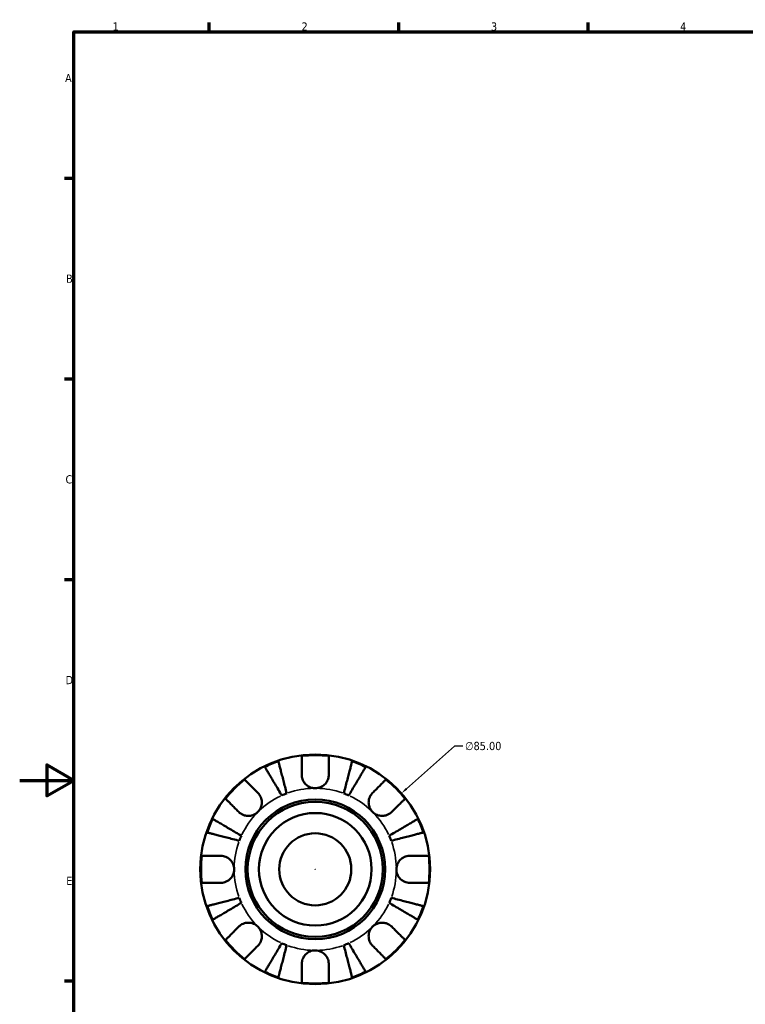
# Model space of a CAD drawing. Header units: millimetres. Extents: x 0 to 905, y -151 to 594.
# Tile 4 of 9: x 0 to 268, y 214 to 578. Entities that reach past the tile are written whole.
import ezdxf

# ---------------------------------------------------------------- set-up
doc = ezdxf.new("R2010")
doc.units = ezdxf.units.MM
for name, color, linetype, lineweight in [('Border (ANSI)', 7, 'Continuous', 70), ('Dimension (ANSI)', 7, 'Continuous', 25), ('Visible (ANSI)', 7, 'Continuous', 50), ('Visible Narrow (ANSI)', 7, 'Continuous', 35)]:
    doc.layers.add(name, color=color, linetype=linetype, lineweight=lineweight)
doc.styles.add('Note Text (ANSI)', font='tahoma.ttf')
doc.dimstyles.new('Default - mm (ANSI)', dxfattribs={"dimtxt": 3.048, "dimasz": 2.5, "dimexe": 3.175, "dimexo": 1.6002, "dimgap": 0.8, "dimtad": 0, "dimtoh": 1, "dimrnd": 1e-08, "dimzin": 4, "dimdsep": 46, "dimtxsty": 'Note Text (ANSI)', "dimcen": 0.09, "dimdle": 10, "dimclrd": 256, "dimclre": 256, "dimclrt": 256, "dimadec": 1, "dimazin": 1, "dimtfac": 1, "dimtofl": 0, "dimtmove": 0, "dimatfit": 3, "dimfxl": 1, "dimtolj": 1, "dimtzin": 4, "dimlwd": -1, "dimlwe": -1, "dimarcsym": 0})

# ---------------------------------------------------------------- blocks, each defined once
blk = doc.blocks.new('Borders Default Border')
at = {"layer": 'Border (ANSI)'}
for p, q in [((70.08, 574), (70.08, 577.45)), ((140.17, 574), (140.17, 577.45)), ((210.25, 574), (210.25, 577.45)), ((20, 519.75), (16.55, 519.75)), ((20, 445.5), (16.55, 445.5)), ((20, 371.25), (16.55, 371.25)), ((20, 222.75), (16.55, 222.75))]:
    blk.add_line(p, q, dxfattribs=at)
at = {"layer": 'Border (ANSI)', "flags": 128}
for points in [[(20, 20), (20, 574), (821, 574), (821, 20), (20, 20)], [(0, 297), (20, 297), (10, 302.77), (10, 291.23), (20, 297)]]:
    blk.add_lwpolyline(points, dxfattribs=at)
at = {"layer": 'Border (ANSI)', "color": 230, "true_color": 0xff0080, "char_height": 3.05, "attachment_point": 7, "style": 'Note Text (ANSI)'}
for s, insert in [('1', (34.35, 574.4)), ('2', (104.2, 574.4)), ('3', (174.26, 574.34)), ('4', (244.23, 574.4)), ('A', (16.78, 555.35)), ('B', (17.15, 481.1)), ('C', (16.95, 406.8)), ('D', (16.96, 332.6)), ('E', (17.21, 258.35))]:
    blk.add_mtext(s, dxfattribs=dict(at, insert=insert))
blk = doc.blocks.new('*D12')
at = {"layer": 'Defpoints', "color": 0, "transparency": 16777216}
for p in [(141.15, 292.23), (77.43, 235.96)]:
    blk.add_point(p, dxfattribs=at)
at = {"layer": 'Dimension (ANSI)', "transparency": 16777216}
for p, q in [((160.84, 309.62), (143.02, 293.88)), ((163.9, 309.62), (160.84, 309.62)), ((109.2, 264.1), (109.38, 264.1)), ((109.29, 264.01), (109.29, 264.19))]:
    blk.add_line(p, q, dxfattribs=at)
blk.add_solid([(142.75, 294.19), (143.3, 293.57), (141.15, 292.23)], dxfattribs=at)
at = {"layer": 'Dimension (ANSI)', "color": 230, "true_color": 0xff0080, "transparency": 16777216, "insert": (164.7, 311.26), "char_height": 3.048, "attachment_point": 1, "style": 'Note Text (ANSI)'}
blk.add_mtext('\\A1;∅85.00', dxfattribs=at)

msp = doc.modelspace()

# ---------------------------------------------------------------- linework, layer by layer
at = {"layer": 'Visible (ANSI)'}
for radius in [42.5, 25.85, 25, 20.833, 13.333]:
    msp.add_circle((109.29, 264.096), radius, dxfattribs=at)
for radius, start, end in [(42.247, 83.20309, 96.79691), (42.247, 108.82033, 116.17967), (42.247, 63.82033, 71.17967), (42.247, 128.20309, 141.79691), (42.247, 38.20309, 51.79691), (30, 110.58979, 114.41021), (30, 65.58979, 69.41021), (42.247, 153.82033, 161.17967), (42.247, 18.82033, 26.17967), (30, 155.58979, 159.41021), (30, 20.58979, 24.41021), (42.247, 173.20309, 186.79691), (42.247, 353.20309, 6.79691), (30, 200.58979, 204.41021), (30, 335.58979, 339.41021), (42.247, 198.82033, 206.17967), (42.247, 333.82033, 341.17967), (42.247, 218.20309, 231.79691), (42.247, 308.20309, 321.79691), (30, 245.58979, 249.41021), (30, 290.58979, 294.41021), (42.247, 243.82033, 251.17967), (42.247, 288.82033, 296.17967), (42.247, 263.20309, 276.79691)]:
    msp.add_arc((109.29, 264.096), radius, start, end, dxfattribs=at)
for points, knots in [([(104.29, 299.096), (104.29, 299.641), (104.29, 300.193), (104.29, 301.423), (104.29, 302.079), (104.29, 303.176), (104.29, 303.72), (104.29, 304.658), (104.29, 305.052), (104.29, 305.636), (104.29, 305.882), (104.29, 306.047)], [6.1350469, 6.1350469, 6.1350469, 6.1350469, 6.3084728, 6.3084728, 6.5414503, 6.5414503, 6.7730229, 6.7730229, 7.0045956, 7.0045956, 7.2289364, 7.2289364, 7.2289364, 7.2289364]), ([(114.29, 306.047), (114.29, 305.882), (114.29, 305.636), (114.29, 305.052), (114.29, 304.658), (114.29, 303.72), (114.29, 303.176), (114.29, 302.079), (114.29, 301.423), (114.29, 300.193), (114.29, 299.641), (114.29, 299.096)], [0.2371559, 0.2371559, 0.2371559, 0.2371559, 0.4614966, 0.4614966, 0.6930693, 0.6930693, 0.924642, 0.924642, 1.1576195, 1.1576195, 1.3310454, 1.3310454, 1.3310454, 1.3310454]), ([(95.661, 304.085), (95.702, 303.926), (95.764, 303.687), (95.91, 303.122), (96.008, 302.741), (96.243, 301.835), (96.378, 301.31), (96.652, 300.251), (96.815, 299.62), (97.167, 298.261), (97.355, 297.534), (97.714, 296.147), (97.917, 295.36), (98.333, 293.752), (98.545, 292.931), (98.74, 292.18)], [0.2371476, 0.2371476, 0.2371476, 0.2371476, 0.4622755, 0.4622755, 0.6937459, 0.6937459, 0.9252164, 0.9252164, 1.1572518, 1.1572518, 1.3892871, 1.3892871, 1.6221879, 1.6221879, 1.8550887, 1.8550887, 1.8550887, 1.8550887]), ([(119.84, 292.18), (120.035, 292.931), (120.247, 293.752), (120.663, 295.36), (120.866, 296.147), (121.225, 297.534), (121.413, 298.261), (121.764, 299.62), (121.928, 300.251), (122.201, 301.31), (122.337, 301.835), (122.572, 302.741), (122.67, 303.122), (122.816, 303.687), (122.878, 303.926), (122.919, 304.085)], [5.5740571, 5.5740571, 5.5740571, 5.5740571, 5.8069579, 5.8069579, 6.0398587, 6.0398587, 6.271894, 6.271894, 6.5039294, 6.5039294, 6.7353999, 6.7353999, 6.9668704, 6.9668704, 7.1919982, 7.1919982, 7.1919982, 7.1919982]), ([(96.892, 291.414), (96.498, 292.083), (96.068, 292.814), (95.225, 294.245), (94.812, 294.945), (94.085, 296.179), (93.704, 296.827), (92.991, 298.036), (92.661, 298.598), (92.106, 299.54), (91.83, 300.007), (91.355, 300.814), (91.155, 301.153), (90.859, 301.655), (90.734, 301.868), (90.651, 302.009)], [5.5740571, 5.5740571, 5.5740571, 5.5740571, 5.8069579, 5.8069579, 6.0398587, 6.0398587, 6.271894, 6.271894, 6.5039294, 6.5039294, 6.7353999, 6.7353999, 6.9668704, 6.9668704, 7.1919982, 7.1919982, 7.1919982, 7.1919982]), ([(109.29, 294.096), (108.826, 294.096), (108.365, 294.16), (107.382, 294.441), (106.873, 294.683), (106.008, 295.292), (105.647, 295.636), (105.078, 296.368), (104.86, 296.738), (104.587, 297.376), (104.503, 297.629), (104.38, 298.12), (104.339, 298.356), (104.298, 298.761), (104.29, 298.929), (104.29, 299.096)], [0, 0, 0, 0, 0.13904224, 0.13904224, 0.3069836, 0.3069836, 0.45640172, 0.45640172, 0.58715519, 0.58715519, 0.67036591, 0.67036591, 0.74645478, 0.74645478, 0.80112917, 0.80112917, 0.80112917, 0.80112917]), ([(114.29, 299.096), (114.29, 298.841), (114.27, 298.583), (114.193, 298.09), (114.14, 297.856), (113.98, 297.338), (113.865, 297.057), (113.475, 296.308), (113.149, 295.869), (112.308, 295.062), (111.786, 294.72), (110.605, 294.227), (109.952, 294.096), (109.29, 294.096)], [-0.81008556, -0.81008556, -0.81008556, -0.81008556, -0.72450889, -0.72450889, -0.64723262, -0.64723262, -0.55204363, -0.55204363, -0.38533174, -0.38533174, -0.198496, -0.198496, 0, 0, 0, 0]), ([(127.929, 302.009), (127.846, 301.868), (127.72, 301.655), (127.424, 301.153), (127.225, 300.814), (126.75, 300.007), (126.474, 299.54), (125.919, 298.598), (125.588, 298.036), (124.876, 296.827), (124.495, 296.179), (123.768, 294.945), (123.355, 294.245), (122.512, 292.814), (122.082, 292.083), (121.688, 291.414)], [0.2371476, 0.2371476, 0.2371476, 0.2371476, 0.4622755, 0.4622755, 0.6937459, 0.6937459, 0.9252164, 0.9252164, 1.1572518, 1.1572518, 1.3892871, 1.3892871, 1.6221879, 1.6221879, 1.8550887, 1.8550887, 1.8550887, 1.8550887]), ([(83.162, 297.295), (83.278, 297.179), (83.452, 297.005), (83.865, 296.592), (84.144, 296.313), (84.807, 295.65), (85.192, 295.265), (85.968, 294.489), (86.431, 294.026), (87.301, 293.156), (87.692, 292.765), (88.077, 292.38)], [0.2371559, 0.2371559, 0.2371559, 0.2371559, 0.4614966, 0.4614966, 0.6930693, 0.6930693, 0.924642, 0.924642, 1.1576195, 1.1576195, 1.3310454, 1.3310454, 1.3310454, 1.3310454]), ([(130.503, 292.38), (130.888, 292.765), (131.279, 293.156), (132.149, 294.026), (132.612, 294.489), (133.388, 295.265), (133.773, 295.65), (134.436, 296.313), (134.715, 296.592), (135.127, 297.005), (135.302, 297.179), (135.418, 297.295)], [6.1350469, 6.1350469, 6.1350469, 6.1350469, 6.3084728, 6.3084728, 6.5414503, 6.5414503, 6.7730229, 6.7730229, 7.0045956, 7.0045956, 7.2289364, 7.2289364, 7.2289364, 7.2289364]), ([(88.077, 292.38), (88.191, 292.266), (88.301, 292.145), (88.608, 291.771), (88.789, 291.502), (89.108, 290.909), (89.242, 290.586), (89.479, 289.771), (89.548, 289.274), (89.531, 288.144), (89.404, 287.524), (88.914, 286.332), (88.544, 285.777), (88.077, 285.309)], [-0.80549596, -0.80549596, -0.80549596, -0.80549596, -0.75183339, -0.75183339, -0.64811579, -0.64811579, -0.53942343, -0.53942343, -0.38723334, -0.38723334, -0.19834363, -0.19834363, 0, 0, 0, 0]), ([(130.503, 285.309), (130.244, 285.569), (130.014, 285.856), (129.607, 286.496), (129.437, 286.85), (129.134, 287.733), (129.043, 288.27), (129.035, 289.321), (129.11, 289.824), (129.358, 290.638), (129.494, 290.956), (129.817, 291.544), (130.002, 291.812), (130.302, 292.17), (130.401, 292.278), (130.503, 292.38)], [0, 0, 0, 0, 0.11001315, 0.11001315, 0.22756875, 0.22756875, 0.39041262, 0.39041262, 0.54459104, 0.54459104, 0.65219658, 0.65219658, 0.75650694, 0.75650694, 0.80454923, 0.80454923, 0.80454923, 0.80454923]), ([(81.006, 285.309), (80.62, 285.694), (80.23, 286.085), (79.36, 286.955), (78.897, 287.418), (78.121, 288.194), (77.736, 288.579), (77.073, 289.242), (76.794, 289.521), (76.381, 289.933), (76.207, 290.108), (76.091, 290.224)], [6.1350469, 6.1350469, 6.1350469, 6.1350469, 6.3084728, 6.3084728, 6.5414503, 6.5414503, 6.7730229, 6.7730229, 7.0045956, 7.0045956, 7.2289364, 7.2289364, 7.2289364, 7.2289364]), ([(142.489, 290.224), (142.373, 290.108), (142.198, 289.933), (141.786, 289.521), (141.507, 289.242), (140.844, 288.579), (140.459, 288.194), (139.683, 287.418), (139.22, 286.955), (138.35, 286.085), (137.959, 285.694), (137.574, 285.309)], [0.2371559, 0.2371559, 0.2371559, 0.2371559, 0.4614966, 0.4614966, 0.6930693, 0.6930693, 0.924642, 0.924642, 1.1576195, 1.1576195, 1.3310454, 1.3310454, 1.3310454, 1.3310454]), ([(88.077, 285.309), (87.817, 285.05), (87.53, 284.82), (86.89, 284.413), (86.536, 284.243), (85.653, 283.94), (85.116, 283.849), (84.065, 283.841), (83.562, 283.916), (82.748, 284.164), (82.43, 284.3), (81.842, 284.623), (81.574, 284.808), (81.216, 285.108), (81.108, 285.207), (81.006, 285.309)], [0, 0, 0, 0, 0.11001315, 0.11001315, 0.22756875, 0.22756875, 0.39041262, 0.39041262, 0.54459104, 0.54459104, 0.65219658, 0.65219658, 0.75650694, 0.75650694, 0.80454923, 0.80454923, 0.80454923, 0.80454923]), ([(137.574, 285.309), (137.46, 285.195), (137.339, 285.085), (136.965, 284.778), (136.696, 284.597), (136.103, 284.278), (135.78, 284.144), (134.965, 283.906), (134.468, 283.838), (133.338, 283.855), (132.718, 283.982), (131.526, 284.472), (130.971, 284.842), (130.503, 285.309)], [-0.80549596, -0.80549596, -0.80549596, -0.80549596, -0.75183339, -0.75183339, -0.64811579, -0.64811579, -0.53942343, -0.53942343, -0.38723334, -0.38723334, -0.19834363, -0.19834363, 0, 0, 0, 0]), ([(71.376, 282.735), (71.518, 282.652), (71.731, 282.526), (72.233, 282.23), (72.572, 282.031), (73.378, 281.556), (73.846, 281.28), (74.788, 280.725), (75.35, 280.395), (76.559, 279.682), (77.207, 279.301), (78.441, 278.574), (79.141, 278.161), (80.572, 277.318), (81.303, 276.888), (81.972, 276.494)], [0.2371476, 0.2371476, 0.2371476, 0.2371476, 0.4622755, 0.4622755, 0.6937459, 0.6937459, 0.9252164, 0.9252164, 1.1572518, 1.1572518, 1.3892871, 1.3892871, 1.6221879, 1.6221879, 1.8550887, 1.8550887, 1.8550887, 1.8550887]), ([(136.608, 276.494), (137.277, 276.888), (138.008, 277.318), (139.439, 278.161), (140.139, 278.574), (141.373, 279.301), (142.021, 279.682), (143.23, 280.395), (143.792, 280.725), (144.734, 281.28), (145.201, 281.556), (146.008, 282.031), (146.347, 282.23), (146.849, 282.526), (147.062, 282.652), (147.203, 282.735)], [5.5740576, 5.5740576, 5.5740576, 5.5740576, 5.8069583, 5.8069583, 6.0398591, 6.0398591, 6.2718945, 6.2718945, 6.5039298, 6.5039298, 6.7354003, 6.7354003, 6.9668708, 6.9668708, 7.1919987, 7.1919987, 7.1919987, 7.1919987]), ([(81.206, 274.646), (80.455, 274.841), (79.634, 275.053), (78.026, 275.469), (77.239, 275.672), (75.852, 276.031), (75.125, 276.219), (73.766, 276.57), (73.135, 276.734), (72.076, 277.007), (71.551, 277.143), (70.645, 277.378), (70.264, 277.476), (69.699, 277.622), (69.46, 277.684), (69.301, 277.725)], [5.5740571, 5.5740571, 5.5740571, 5.5740571, 5.8069579, 5.8069579, 6.0398587, 6.0398587, 6.2718941, 6.2718941, 6.5039294, 6.5039294, 6.7353999, 6.7353999, 6.9668704, 6.9668704, 7.1919983, 7.1919983, 7.1919983, 7.1919983]), ([(149.279, 277.725), (149.12, 277.684), (148.881, 277.622), (148.316, 277.476), (147.935, 277.378), (147.029, 277.143), (146.504, 277.007), (145.445, 276.734), (144.814, 276.57), (143.455, 276.219), (142.728, 276.031), (141.341, 275.672), (140.554, 275.469), (138.946, 275.053), (138.125, 274.841), (137.374, 274.646)], [0.2371476, 0.2371476, 0.2371476, 0.2371476, 0.4622755, 0.4622755, 0.6937459, 0.6937459, 0.9252164, 0.9252164, 1.1572518, 1.1572518, 1.3892871, 1.3892871, 1.6221879, 1.6221879, 1.8550887, 1.8550887, 1.8550887, 1.8550887]), ([(67.339, 269.096), (67.504, 269.096), (67.75, 269.096), (68.334, 269.096), (68.728, 269.096), (69.666, 269.096), (70.21, 269.096), (71.307, 269.096), (71.963, 269.096), (73.193, 269.096), (73.745, 269.096), (74.29, 269.096)], [0.2371559, 0.2371559, 0.2371559, 0.2371559, 0.4614966, 0.4614966, 0.6930693, 0.6930693, 0.924642, 0.924642, 1.1576195, 1.1576195, 1.3310454, 1.3310454, 1.3310454, 1.3310454]), ([(74.29, 269.096), (74.477, 269.096), (74.667, 269.085), (75.154, 269.03), (75.452, 268.969), (76.067, 268.782), (76.379, 268.651), (77.121, 268.248), (77.527, 267.941), (78.317, 267.125), (78.664, 266.598), (79.159, 265.41), (79.29, 264.756), (79.29, 264.096)], [-0.80030455, -0.80030455, -0.80030455, -0.80030455, -0.73902747, -0.73902747, -0.64314065, -0.64314065, -0.53879935, -0.53879935, -0.38557884, -0.38557884, -0.19805199, -0.19805199, 0, 0, 0, 0]), ([(139.29, 264.096), (139.29, 264.504), (139.34, 264.911), (139.546, 265.738), (139.711, 266.153), (140.242, 267.101), (140.66, 267.593), (141.496, 268.265), (141.866, 268.49), (142.546, 268.793), (142.844, 268.892), (143.457, 269.037), (143.769, 269.078), (144.149, 269.095), (144.22, 269.096), (144.29, 269.096)], [-3.4720969, -3.4720969, -3.4720969, -3.4720969, -3.34968047, -3.34968047, -3.21609652, -3.21609652, -3.02231789, -3.02231789, -2.88911927, -2.88911927, -2.78956082, -2.78956082, -2.68657695, -2.68657695, -2.66294286, -2.66294286, -2.66294286, -2.66294286]), ([(144.29, 269.096), (144.835, 269.096), (145.387, 269.096), (146.617, 269.096), (147.273, 269.096), (148.37, 269.096), (148.914, 269.096), (149.852, 269.096), (150.246, 269.096), (150.83, 269.096), (151.076, 269.096), (151.24, 269.096)], [6.1350469, 6.1350469, 6.1350469, 6.1350469, 6.3084728, 6.3084728, 6.5414503, 6.5414503, 6.7730229, 6.7730229, 7.0045956, 7.0045956, 7.2289364, 7.2289364, 7.2289364, 7.2289364]), ([(79.29, 264.096), (79.29, 263.688), (79.24, 263.281), (79.033, 262.454), (78.869, 262.039), (78.337, 261.091), (77.92, 260.599), (77.084, 259.927), (76.714, 259.702), (76.034, 259.399), (75.735, 259.299), (75.123, 259.155), (74.81, 259.114), (74.431, 259.097), (74.36, 259.096), (74.29, 259.096)], [-3.4720969, -3.4720969, -3.4720969, -3.4720969, -3.34968047, -3.34968047, -3.21609652, -3.21609652, -3.02231789, -3.02231789, -2.88911927, -2.88911927, -2.78956082, -2.78956082, -2.68657695, -2.68657695, -2.66294286, -2.66294286, -2.66294286, -2.66294286]), ([(144.29, 259.096), (144.102, 259.096), (143.913, 259.107), (143.425, 259.162), (143.128, 259.223), (142.513, 259.41), (142.2, 259.541), (141.459, 259.944), (141.053, 260.251), (140.263, 261.067), (139.916, 261.594), (139.421, 262.782), (139.29, 263.436), (139.29, 264.096)], [-0.80030455, -0.80030455, -0.80030455, -0.80030455, -0.73902747, -0.73902747, -0.64314065, -0.64314065, -0.53879935, -0.53879935, -0.38557884, -0.38557884, -0.19805199, -0.19805199, 0, 0, 0, 0]), ([(74.29, 259.096), (73.745, 259.096), (73.193, 259.096), (71.963, 259.096), (71.307, 259.096), (70.21, 259.096), (69.666, 259.096), (68.728, 259.096), (68.334, 259.096), (67.75, 259.096), (67.504, 259.096), (67.339, 259.096)], [6.1350469, 6.1350469, 6.1350469, 6.1350469, 6.3084728, 6.3084728, 6.5414503, 6.5414503, 6.7730229, 6.7730229, 7.0045956, 7.0045956, 7.2289364, 7.2289364, 7.2289364, 7.2289364]), ([(151.24, 259.096), (151.076, 259.096), (150.83, 259.096), (150.246, 259.096), (149.852, 259.096), (148.914, 259.096), (148.37, 259.096), (147.273, 259.096), (146.617, 259.096), (145.387, 259.096), (144.835, 259.096), (144.29, 259.096)], [0.2371559, 0.2371559, 0.2371559, 0.2371559, 0.4614966, 0.4614966, 0.6930693, 0.6930693, 0.924642, 0.924642, 1.1576195, 1.1576195, 1.3310454, 1.3310454, 1.3310454, 1.3310454]), ([(69.301, 250.467), (69.46, 250.508), (69.699, 250.57), (70.264, 250.716), (70.645, 250.814), (71.551, 251.049), (72.076, 251.185), (73.135, 251.458), (73.766, 251.622), (75.125, 251.973), (75.852, 252.161), (77.239, 252.52), (78.026, 252.723), (79.634, 253.139), (80.455, 253.351), (81.206, 253.546)], [0.2371476, 0.2371476, 0.2371476, 0.2371476, 0.4622755, 0.4622755, 0.6937459, 0.6937459, 0.9252164, 0.9252164, 1.1572518, 1.1572518, 1.3892871, 1.3892871, 1.6221879, 1.6221879, 1.8550887, 1.8550887, 1.8550887, 1.8550887]), ([(81.972, 251.698), (81.303, 251.304), (80.572, 250.874), (79.141, 250.031), (78.441, 249.618), (77.207, 248.891), (76.559, 248.51), (75.35, 247.797), (74.788, 247.467), (73.846, 246.912), (73.378, 246.636), (72.572, 246.161), (72.233, 245.962), (71.731, 245.666), (71.518, 245.54), (71.376, 245.457)], [5.5740571, 5.5740571, 5.5740571, 5.5740571, 5.8069579, 5.8069579, 6.0398587, 6.0398587, 6.271894, 6.271894, 6.5039294, 6.5039294, 6.7353999, 6.7353999, 6.9668704, 6.9668704, 7.1919982, 7.1919982, 7.1919982, 7.1919982]), ([(147.203, 245.457), (147.062, 245.54), (146.849, 245.666), (146.347, 245.962), (146.008, 246.161), (145.201, 246.636), (144.734, 246.912), (143.792, 247.467), (143.23, 247.797), (142.021, 248.51), (141.373, 248.891), (140.139, 249.618), (139.439, 250.031), (138.008, 250.874), (137.277, 251.304), (136.608, 251.698)], [0.2371476, 0.2371476, 0.2371476, 0.2371476, 0.4622755, 0.4622755, 0.6937459, 0.6937459, 0.9252164, 0.9252164, 1.1572518, 1.1572518, 1.3892871, 1.3892871, 1.6221879, 1.6221879, 1.8550887, 1.8550887, 1.8550887, 1.8550887]), ([(137.374, 253.546), (138.125, 253.351), (138.946, 253.139), (140.554, 252.723), (141.341, 252.52), (142.728, 252.161), (143.455, 251.973), (144.814, 251.622), (145.445, 251.458), (146.504, 251.185), (147.029, 251.049), (147.935, 250.814), (148.316, 250.716), (148.881, 250.57), (149.12, 250.508), (149.279, 250.467)], [5.5740571, 5.5740571, 5.5740571, 5.5740571, 5.8069579, 5.8069579, 6.0398587, 6.0398587, 6.271894, 6.271894, 6.5039294, 6.5039294, 6.7353999, 6.7353999, 6.9668704, 6.9668704, 7.1919982, 7.1919982, 7.1919982, 7.1919982]), ([(81.006, 242.883), (81.12, 242.997), (81.241, 243.107), (81.615, 243.414), (81.883, 243.595), (82.477, 243.914), (82.8, 244.048), (83.615, 244.286), (84.112, 244.354), (85.242, 244.337), (85.862, 244.21), (87.054, 243.72), (87.609, 243.35), (88.077, 242.883)], [-0.80549596, -0.80549596, -0.80549596, -0.80549596, -0.75183339, -0.75183339, -0.64811579, -0.64811579, -0.53942343, -0.53942343, -0.38723334, -0.38723334, -0.19834363, -0.19834363, 0, 0, 0, 0]), ([(130.503, 242.883), (130.762, 243.142), (131.049, 243.372), (131.69, 243.779), (132.044, 243.949), (132.927, 244.252), (133.464, 244.343), (134.515, 244.351), (135.018, 244.276), (135.832, 244.028), (136.15, 243.892), (136.738, 243.569), (137.006, 243.384), (137.364, 243.084), (137.472, 242.985), (137.574, 242.883)], [0, 0, 0, 0, 0.11001315, 0.11001315, 0.22756875, 0.22756875, 0.39041262, 0.39041262, 0.54459104, 0.54459104, 0.65219658, 0.65219658, 0.75650694, 0.75650694, 0.80454923, 0.80454923, 0.80454923, 0.80454923]), ([(76.091, 237.968), (76.207, 238.084), (76.381, 238.259), (76.794, 238.671), (77.073, 238.95), (77.736, 239.613), (78.121, 239.998), (78.897, 240.774), (79.36, 241.237), (80.23, 242.107), (80.62, 242.498), (81.006, 242.883)], [0.2371559, 0.2371559, 0.2371559, 0.2371559, 0.4614966, 0.4614966, 0.6930693, 0.6930693, 0.924642, 0.924642, 1.1576195, 1.1576195, 1.3310454, 1.3310454, 1.3310454, 1.3310454]), ([(88.077, 242.883), (88.336, 242.623), (88.566, 242.336), (88.972, 241.696), (89.143, 241.342), (89.446, 240.459), (89.537, 239.922), (89.545, 238.871), (89.47, 238.368), (89.222, 237.554), (89.086, 237.236), (88.763, 236.648), (88.578, 236.38), (88.278, 236.022), (88.179, 235.914), (88.077, 235.812)], [0, 0, 0, 0, 0.11001315, 0.11001315, 0.22756875, 0.22756875, 0.39041262, 0.39041262, 0.54459104, 0.54459104, 0.65219658, 0.65219658, 0.75650694, 0.75650694, 0.80454923, 0.80454923, 0.80454923, 0.80454923]), ([(130.503, 235.812), (130.389, 235.926), (130.279, 236.047), (129.972, 236.421), (129.791, 236.69), (129.472, 237.283), (129.338, 237.606), (129.1, 238.421), (129.032, 238.918), (129.049, 240.048), (129.175, 240.668), (129.666, 241.86), (130.036, 242.415), (130.503, 242.883)], [-0.80549596, -0.80549596, -0.80549596, -0.80549596, -0.75183339, -0.75183339, -0.64811579, -0.64811579, -0.53942343, -0.53942343, -0.38723334, -0.38723334, -0.19834363, -0.19834363, 0, 0, 0, 0]), ([(137.574, 242.883), (137.959, 242.498), (138.35, 242.107), (139.22, 241.237), (139.683, 240.774), (140.459, 239.998), (140.844, 239.613), (141.507, 238.95), (141.786, 238.671), (142.198, 238.259), (142.373, 238.084), (142.489, 237.968)], [6.1350497, 6.1350497, 6.1350497, 6.1350497, 6.3084756, 6.3084756, 6.5414531, 6.5414531, 6.7730258, 6.7730258, 7.0045985, 7.0045985, 7.2289392, 7.2289392, 7.2289392, 7.2289392]), ([(88.077, 235.812), (87.692, 235.427), (87.301, 235.036), (86.431, 234.166), (85.968, 233.703), (85.192, 232.927), (84.807, 232.542), (84.144, 231.879), (83.865, 231.6), (83.452, 231.187), (83.278, 231.013), (83.162, 230.897)], [6.1350471, 6.1350471, 6.1350471, 6.1350471, 6.308473, 6.308473, 6.5414504, 6.5414504, 6.7730231, 6.7730231, 7.0045958, 7.0045958, 7.2289365, 7.2289365, 7.2289365, 7.2289365]), ([(90.651, 226.183), (90.734, 226.324), (90.859, 226.537), (91.155, 227.039), (91.355, 227.378), (91.83, 228.185), (92.106, 228.652), (92.661, 229.594), (92.991, 230.156), (93.704, 231.365), (94.085, 232.013), (94.812, 233.247), (95.225, 233.947), (96.068, 235.378), (96.498, 236.109), (96.892, 236.778)], [0.2371476, 0.2371476, 0.2371476, 0.2371476, 0.4622755, 0.4622755, 0.6937459, 0.6937459, 0.9252164, 0.9252164, 1.1572518, 1.1572518, 1.3892871, 1.3892871, 1.6221879, 1.6221879, 1.8550887, 1.8550887, 1.8550887, 1.8550887]), ([(98.74, 236.012), (98.545, 235.261), (98.333, 234.44), (97.917, 232.832), (97.714, 232.045), (97.355, 230.658), (97.167, 229.931), (96.815, 228.572), (96.652, 227.941), (96.378, 226.882), (96.243, 226.357), (96.008, 225.451), (95.91, 225.07), (95.764, 224.505), (95.702, 224.266), (95.661, 224.107)], [5.5740571, 5.5740571, 5.5740571, 5.5740571, 5.8069579, 5.8069579, 6.0398587, 6.0398587, 6.2718941, 6.2718941, 6.5039294, 6.5039294, 6.7353999, 6.7353999, 6.9668704, 6.9668704, 7.1919983, 7.1919983, 7.1919983, 7.1919983]), ([(104.29, 229.096), (104.29, 229.284), (104.3, 229.473), (104.356, 229.96), (104.417, 230.258), (104.604, 230.873), (104.735, 231.185), (105.138, 231.927), (105.445, 232.333), (106.261, 233.123), (106.788, 233.47), (107.976, 233.965), (108.63, 234.096), (109.29, 234.096)], [-0.80030455, -0.80030455, -0.80030455, -0.80030455, -0.73902747, -0.73902747, -0.64314065, -0.64314065, -0.53879935, -0.53879935, -0.38557884, -0.38557884, -0.19805199, -0.19805199, 0, 0, 0, 0]), ([(109.29, 234.096), (109.698, 234.096), (110.104, 234.046), (110.932, 233.84), (111.347, 233.675), (112.295, 233.144), (112.787, 232.726), (113.459, 231.89), (113.684, 231.52), (113.987, 230.84), (114.086, 230.541), (114.23, 229.929), (114.272, 229.617), (114.288, 229.237), (114.29, 229.166), (114.29, 229.096)], [-3.4720969, -3.4720969, -3.4720969, -3.4720969, -3.34968047, -3.34968047, -3.21609652, -3.21609652, -3.02231789, -3.02231789, -2.88911927, -2.88911927, -2.78956082, -2.78956082, -2.68657695, -2.68657695, -2.66294286, -2.66294286, -2.66294286, -2.66294286]), ([(122.919, 224.107), (122.878, 224.266), (122.816, 224.505), (122.67, 225.07), (122.572, 225.451), (122.337, 226.357), (122.201, 226.882), (121.928, 227.941), (121.764, 228.572), (121.413, 229.931), (121.225, 230.658), (120.866, 232.045), (120.663, 232.832), (120.247, 234.44), (120.035, 235.261), (119.84, 236.012)], [0.2371476, 0.2371476, 0.2371476, 0.2371476, 0.4622755, 0.4622755, 0.6937459, 0.6937459, 0.9252164, 0.9252164, 1.1572518, 1.1572518, 1.3892871, 1.3892871, 1.6221879, 1.6221879, 1.8550887, 1.8550887, 1.8550887, 1.8550887]), ([(121.688, 236.778), (122.082, 236.109), (122.512, 235.378), (123.355, 233.947), (123.768, 233.247), (124.495, 232.013), (124.876, 231.365), (125.588, 230.156), (125.919, 229.594), (126.474, 228.652), (126.75, 228.185), (127.225, 227.378), (127.424, 227.039), (127.72, 226.537), (127.846, 226.324), (127.929, 226.183)], [5.5740571, 5.5740571, 5.5740571, 5.5740571, 5.8069579, 5.8069579, 6.0398587, 6.0398587, 6.2718941, 6.2718941, 6.5039294, 6.5039294, 6.7353999, 6.7353999, 6.9668704, 6.9668704, 7.1919983, 7.1919983, 7.1919983, 7.1919983]), ([(135.418, 230.897), (135.302, 231.013), (135.127, 231.187), (134.715, 231.6), (134.436, 231.879), (133.773, 232.542), (133.388, 232.927), (132.612, 233.703), (132.149, 234.166), (131.279, 235.036), (130.888, 235.427), (130.503, 235.812)], [0.2371559, 0.2371559, 0.2371559, 0.2371559, 0.4614966, 0.4614966, 0.6930693, 0.6930693, 0.924642, 0.924642, 1.1576195, 1.1576195, 1.3310454, 1.3310454, 1.3310454, 1.3310454]), ([(104.29, 222.145), (104.29, 222.31), (104.29, 222.556), (104.29, 223.14), (104.29, 223.534), (104.29, 224.472), (104.29, 225.016), (104.29, 226.113), (104.29, 226.769), (104.29, 227.999), (104.29, 228.551), (104.29, 229.096)], [0.2371559, 0.2371559, 0.2371559, 0.2371559, 0.4614966, 0.4614966, 0.6930693, 0.6930693, 0.924642, 0.924642, 1.1576195, 1.1576195, 1.3310454, 1.3310454, 1.3310454, 1.3310454]), ([(114.29, 229.096), (114.29, 228.551), (114.29, 227.999), (114.29, 226.769), (114.29, 226.113), (114.29, 225.016), (114.29, 224.472), (114.29, 223.534), (114.29, 223.14), (114.29, 222.556), (114.29, 222.31), (114.29, 222.145)], [6.1350469, 6.1350469, 6.1350469, 6.1350469, 6.3084728, 6.3084728, 6.5414503, 6.5414503, 6.7730229, 6.7730229, 7.0045956, 7.0045956, 7.2289364, 7.2289364, 7.2289364, 7.2289364])]:
    msp.add_open_spline(points, degree=3, knots=knots, dxfattribs=at)
at = {"layer": 'Visible Narrow (ANSI)'}
for start, end in [(91.02949, 109.5603), (70.4397, 88.97051), (115.4397, 133.97051), (46.02949, 64.5603), (136.02949, 154.5603), (25.4397, 43.97051), (160.4397, 178.97051), (1.02949, 19.5603), (181.02949, 199.5603), (340.4397, 358.97051), (205.4397, 223.97051), (316.02949, 334.5603), (226.02949, 244.5603), (295.4397, 313.97051), (250.4397, 268.97051), (271.02949, 289.5603)]:
    msp.add_arc((109.29, 264.096), 30, start, end, dxfattribs=at)

# ---------------------------------------------------------------- block references
msp.add_blockref('Borders Default Border', (0, 0))

# ---------------------------------------------------------------- dimensions: what is measured, and where the dimension line sits
at = {"layer": 'Dimension (ANSI)'}
dim = msp.add_diameter_dim_2p(p1=(77.433, 235.965), p2=(141.147, 292.227), dimstyle='Default - mm (ANSI)', override={"dimtih": 1, "dimdec": 2, "dimlfac": 1, "dimtp": 0, "dimtm": 0, "dimtdec": 2}, dxfattribs=at)
dim.commit()
dim.dimension.update_dxf_attribs({"geometry": '*D12', "text_midpoint": (171.401, 309.617), "dimtype": 163})

doc.saveas('drawing.dxf')
